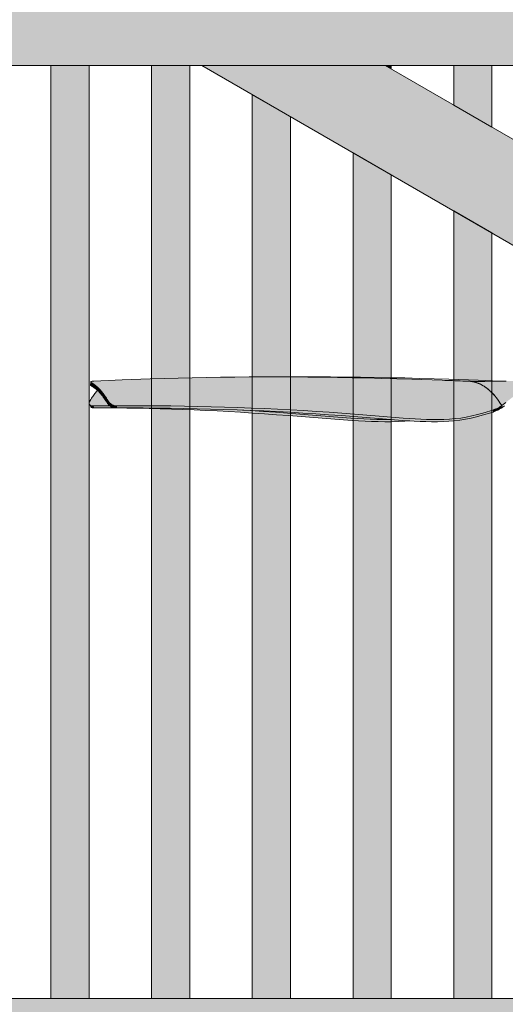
# Model space of a CAD drawing. Header units: millimetres. Extents: x 1567 to 2756, y -116 to 725.
# Tile 37 of 256: x 1864 to 1877, y 213 to 239. Entities that reach past the tile are written whole.
import ezdxf

# ---------------------------------------------------------------- set-up
doc = ezdxf.new("R2010")
doc.units = ezdxf.units.MM
doc.layers.add('Ech.1_50', color=7, linetype='Continuous')
doc.styles.add('tahoma-', font='txt', dxfattribs={"height": 1})
doc.styles.add('tahoma-z-r', font='txt', dxfattribs={"width": 0.704918})
doc.dimstyles.new('ISO-25', dxfattribs={"dimtxt": 2.5, "dimasz": 2.5, "dimexe": 1.25, "dimexo": 0.625, "dimtad": 1, "dimtxsty": 'Standard', "dimcen": 2.5, "dimadec": 0, "dimazin": 0, "dimtfac": 1, "dimtmove": 0, "dimatfit": 3, "dimfxl": 1, "dimarcsym": 0})

# ---------------------------------------------------------------- blocks, each defined once
blk = doc.blocks.new('cw-dimension-symbol2')
at = {"color": 0, "linetype": 'Continuous', "lineweight": -2}
for p, q in [((-0.5, -0.5), (0.5, 0.5)), ((-1, 0), (1, 0))]:
    blk.add_line(p, q, dxfattribs=at)
blk = doc.blocks.new('*D71')
at = {"layer": 'Defpoints', "color": 0}
for p in [(1876.89, 287.019), (1877.375, 285.079), (1604.375, 216.829)]:
    blk.add_point(p, dxfattribs=at)
at = {"layer": 'Ech.1_50', "color": 0, "linetype": 'Continuous', "lineweight": -2}
for p, q in [((1877.375, 285.079), (1876.745, 287.601)), ((1604.472, 218.915), (1876.308, 286.873)), ((1604.375, 216.829), (1603.745, 219.351))]:
    blk.add_line(p, q, dxfattribs=at)
at = {"layer": 'Ech.1_50', "color": 0, "lineweight": -2, "xscale": 0.6000000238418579, "yscale": 0.6000000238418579, "zscale": 0.6000000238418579}
for p, rotation in [((1876.89, 287.019), 14.0362434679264), ((1603.89, 218.769), 194.0362434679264)]:
    blk.add_blockref('cw-dimension-symbol2', p, dxfattribs=dict(at, rotation=rotation))
at = {"layer": 'Ech.1_50', "color": 7, "linetype": 'Continuous', "lineweight": 5, "insert": (1739.844, 255.077), "char_height": 2.5, "attachment_point": 5, "rotation": 14.0362, "style": 'tahoma-z-r'}
blk.add_mtext('14070', dxfattribs=at)

msp = doc.modelspace()

# ---------------------------------------------------------------- hatches: boundary and pattern name
at = {"layer": 'Ech.1_50', "linetype": 'Continuous', "lineweight": 5, "true_color": 0xd4c4b3, "transparency": 33554687}
msp.add_hatch(color=9, dxfattribs=at).paths.add_polyline_path([(1879.078, 240.416), (1798.778, 240.416), (1798.778, 238.016), (1879.078, 238.016), (1879.078, 240.416)])
at = {"layer": 'Ech.1_50', "linetype": 'Continuous', "lineweight": 5, "true_color": 0xeaddd7, "transparency": 33554687}
for points in [[(1864.912, 213.602), (1865.912, 213.602), (1865.912, 238.016), (1864.912, 238.016), (1864.912, 213.602)], [(1867.545, 213.602), (1868.545, 213.602), (1868.545, 238.016), (1867.545, 238.016), (1867.545, 213.602)], [(1873.812, 238.016), (1873.656, 238.016), (1873.812, 237.926), (1873.812, 238.016)], [(1876.445, 238.016), (1875.445, 238.016), (1875.445, 236.983), (1876.445, 236.406), (1876.445, 238.016)], [(1870.178, 213.602), (1871.178, 213.602), (1871.178, 236.675), (1870.178, 237.253), (1870.178, 213.602)], [(1872.812, 213.602), (1873.812, 213.602), (1873.812, 235.155), (1872.812, 235.732), (1872.812, 213.602)], [(1875.445, 213.602), (1876.445, 213.602), (1876.445, 233.635), (1875.445, 234.212), (1875.445, 213.602)]]:
    msp.add_hatch(color=254, dxfattribs=at).paths.add_polyline_path(points)
at = {"layer": 'Ech.1_50', "linetype": 'Continuous', "lineweight": 5, "true_color": 0xe0d9d1, "transparency": 33554687}
msp.add_hatch(color=254, dxfattribs=at).paths.add_polyline_path([(1873.656, 238.016), (1868.856, 238.016), (1879.078, 232.114), (1879.078, 234.885), (1873.656, 238.016)])
at = {"layer": 'Ech.1_50', "linetype": 'Continuous', "lineweight": 5, "true_color": 0xb9b9b9, "transparency": 33554687}
h = msp.add_hatch(color=9, dxfattribs=at)
h.paths.add_polyline_path([(1870.86, 229.869), (1870.479, 229.869), (1870.1, 229.867), (1869.723, 229.864), (1869.348, 229.86), (1868.975, 229.855), (1868.605, 229.848), (1868.237, 229.839), (1867.506, 229.819), (1866.773, 229.792), (1866.038, 229.761), (1866.02, 229.759), (1866.003, 229.758), (1865.989, 229.755), (1865.977, 229.753), (1865.967, 229.749), (1865.961, 229.745), (1865.957, 229.741), (1865.956, 229.737), (1865.955, 229.736), (1865.957, 229.73), (1865.962, 229.724), (1865.97, 229.718), (1865.979, 229.711), (1865.987, 229.707), (1865.995, 229.702), (1866.002, 229.698), (1866.01, 229.693), (1866.017, 229.688), (1866.025, 229.683), (1866.032, 229.678), (1866.039, 229.673), (1866.047, 229.667), (1866.054, 229.662), (1866.058, 229.659), (1866.062, 229.656), (1866.066, 229.653), (1866.07, 229.65), (1866.074, 229.647), (1866.078, 229.644), (1866.082, 229.64), (1866.086, 229.637), (1866.09, 229.634), (1866.094, 229.631), (1866.106, 229.621), (1866.118, 229.61), (1866.129, 229.6), (1866.141, 229.589), (1866.152, 229.579), (1866.164, 229.567), (1866.175, 229.556), (1866.187, 229.544), (1866.198, 229.532), (1866.209, 229.52), (1866.213, 229.516), (1866.217, 229.512), (1866.22, 229.507), (1866.224, 229.503), (1866.228, 229.499), (1866.231, 229.495), (1866.235, 229.49), (1866.239, 229.486), (1866.242, 229.482), (1866.246, 229.477), (1866.264, 229.455), (1866.281, 229.432), (1866.299, 229.409), (1866.316, 229.385), (1866.333, 229.361), (1866.35, 229.335), (1866.366, 229.309), (1866.382, 229.282), (1866.398, 229.255), (1866.414, 229.228), (1866.424, 229.213), (1866.436, 229.198), (1866.45, 229.183), (1866.467, 229.17), (1866.485, 229.157), (1866.504, 229.145), (1866.524, 229.135), (1866.546, 229.127), (1866.568, 229.12), (1866.59, 229.116), (1866.613, 229.113), (1866.635, 229.112), (1867.344, 229.114), (1867.697, 229.112), (1868.05, 229.109), (1868.403, 229.104), (1868.754, 229.098), (1869.105, 229.09), (1869.454, 229.08), (1869.803, 229.068), (1870.15, 229.055), (1870.495, 229.04), (1870.838, 229.024), (1871.18, 229.006), (1871.52, 228.986), (1871.857, 228.966), (1872.191, 228.944), (1872.523, 228.921), (1872.851, 228.897), (1873.176, 228.871), (1873.497, 228.843), (1873.814, 228.815), (1874.126, 228.79), (1874.281, 228.779), (1874.434, 228.77), (1874.587, 228.764), (1874.738, 228.759), (1874.889, 228.756), (1875.038, 228.756), (1875.187, 228.758), (1875.336, 228.765), (1875.483, 228.777), (1875.629, 228.794), (1875.775, 228.818), (1875.92, 228.849), (1876.064, 228.884), (1876.208, 228.924), (1876.494, 229.009), (1876.505, 229.014), (1876.517, 229.018), (1876.528, 229.023), (1876.546, 229.03), (1876.565, 229.038), (1876.583, 229.046), (1876.601, 229.055), (1876.619, 229.063), (1876.636, 229.072), (1876.652, 229.082), (1876.668, 229.092), (1876.685, 229.102), (1876.7, 229.112), (1876.707, 229.117), (1876.673, 229.169), (1876.638, 229.221), (1876.628, 229.234), (1876.567, 229.319), (1876.557, 229.333), (1876.548, 229.343), (1876.536, 229.358), (1876.53, 229.365), (1876.492, 229.409), (1876.454, 229.449), (1876.416, 229.486), (1876.415, 229.487), (1876.401, 229.499), (1876.335, 229.556), (1876.329, 229.56), (1876.314, 229.571), (1876.295, 229.586), (1876.284, 229.595), (1876.272, 229.602), (1876.255, 229.614), (1876.254, 229.615), (1876.249, 229.619), (1876.238, 229.626), (1876.193, 229.653), (1876.174, 229.663), (1876.17, 229.665), (1876.145, 229.677), (1876.137, 229.682), (1876.128, 229.686), (1876.096, 229.7), (1876.086, 229.704), (1876.043, 229.719), (1876, 229.731), (1875.995, 229.732), (1875.993, 229.732), (1875.982, 229.734), (1875.914, 229.747), (1875.834, 229.755), (1875.833, 229.756), (1875.832, 229.756), (1875.798, 229.757), (1875.763, 229.758), (1875.757, 229.759), (1875.686, 229.761), (1875.617, 229.763), (1875.547, 229.766), (1875.479, 229.768), (1875.411, 229.771), (1875.344, 229.774), (1875.277, 229.776), (1875.211, 229.779), (1875.142, 229.782), (1874.351, 229.809), (1873.958, 229.821), (1873.567, 229.832), (1873.176, 229.841), (1872.788, 229.849), (1872.013, 229.861), (1871.627, 229.865), (1871.243, 229.868), (1870.86, 229.869)])
h.paths.add_polyline_path([(1876.548, 229.343), (1876.567, 229.32), (1876.567, 229.319), (1876.548, 229.343), (1876.54, 229.353), (1876.53, 229.365), (1876.538, 229.355), (1876.548, 229.343)])
for points in [[(1865.961, 229.641), (1865.97, 229.635), (1865.979, 229.711), (1865.97, 229.718), (1865.962, 229.724), (1865.957, 229.73), (1865.955, 229.736), (1865.948, 229.659), (1865.948, 229.658), (1865.949, 229.653), (1865.953, 229.647), (1865.961, 229.641)], [(1865.97, 229.635), (1865.978, 229.63), (1865.985, 229.626), (1865.992, 229.621), (1866, 229.617), (1866.007, 229.612), (1866.014, 229.607), (1866.021, 229.602), (1866.029, 229.597), (1866.036, 229.592), (1866.043, 229.587), (1866.054, 229.662), (1866.047, 229.667), (1866.039, 229.673), (1866.032, 229.678), (1866.025, 229.683), (1866.017, 229.688), (1866.01, 229.693), (1866.002, 229.698), (1865.995, 229.702), (1865.987, 229.707), (1865.979, 229.711), (1865.97, 229.635)], [(1866.043, 229.587), (1866.047, 229.584), (1866.051, 229.581), (1866.055, 229.578), (1866.059, 229.575), (1866.063, 229.572), (1866.066, 229.569), (1866.07, 229.566), (1866.074, 229.563), (1866.078, 229.56), (1866.082, 229.557), (1866.094, 229.631), (1866.09, 229.634), (1866.086, 229.637), (1866.082, 229.64), (1866.078, 229.644), (1866.074, 229.647), (1866.07, 229.65), (1866.066, 229.653), (1866.062, 229.656), (1866.058, 229.659), (1866.054, 229.662), (1866.043, 229.587)], [(1866.082, 229.557), (1866.093, 229.547), (1866.105, 229.537), (1866.116, 229.527), (1866.128, 229.517), (1866.139, 229.507), (1866.15, 229.496), (1866.161, 229.485), (1866.172, 229.473), (1866.183, 229.462), (1866.194, 229.45), (1866.209, 229.52), (1866.198, 229.532), (1866.187, 229.544), (1866.175, 229.556), (1866.164, 229.567), (1866.152, 229.579), (1866.141, 229.589), (1866.129, 229.6), (1866.118, 229.61), (1866.106, 229.621), (1866.094, 229.631), (1866.082, 229.557)], [(1878.854, 229.776), (1878.842, 229.776), (1878.829, 229.776), (1878.817, 229.776), (1878.805, 229.776), (1878.793, 229.776), (1878.781, 229.776), (1878.769, 229.775), (1878.757, 229.775), (1878.745, 229.775), (1878.733, 229.775), (1878.721, 229.775), (1878.71, 229.775), (1878.698, 229.775), (1878.686, 229.775), (1878.674, 229.775), (1878.663, 229.775), (1878.651, 229.775), (1878.639, 229.775), (1878.628, 229.774), (1878.616, 229.774), (1878.604, 229.774), (1878.593, 229.774), (1878.581, 229.774), (1878.57, 229.774), (1878.559, 229.774), (1878.548, 229.773), (1878.537, 229.773), (1878.527, 229.773), (1878.516, 229.773), (1878.506, 229.773), (1878.496, 229.773), (1878.486, 229.773), (1878.476, 229.773), (1878.467, 229.772), (1878.457, 229.772), (1878.447, 229.772), (1878.437, 229.772), (1878.427, 229.772), (1878.406, 229.771), (1878.372, 229.771), (1878.294, 229.77), (1878.273, 229.769), (1878.262, 229.769), (1878.252, 229.769), (1878.242, 229.769), (1878.231, 229.769), (1878.221, 229.769), (1878.211, 229.768), (1878.201, 229.768), (1878.192, 229.768), (1878.182, 229.768), (1878.172, 229.768), (1878.161, 229.768), (1878.15, 229.768), (1878.14, 229.767), (1878.129, 229.767), (1878.119, 229.767), (1878.11, 229.767), (1878.107, 229.767), (1878.101, 229.767), (1878.101, 229.767), (1878.092, 229.767), (1878.089, 229.767), (1878.089, 229.767), (1878.086, 229.767), (1878.084, 229.767), (1878.079, 229.767), (1878.076, 229.767), (1878.069, 229.767), (1878.035, 229.767), (1877.973, 229.767), (1877.905, 229.767), (1877.831, 229.766), (1877.754, 229.766), (1877.674, 229.766), (1877.511, 229.765), (1877.345, 229.764), (1877.175, 229.763), (1877.088, 229.762), (1877, 229.761), (1876.819, 229.759), (1876.634, 229.757), (1876.448, 229.754), (1876.261, 229.753), (1876.167, 229.752), (1876.072, 229.752), (1875.975, 229.753), (1875.878, 229.755), (1875.855, 229.755), (1875.852, 229.755), (1875.849, 229.756), (1875.844, 229.756), (1875.835, 229.756), (1875.914, 229.747), (1875.982, 229.734), (1875.993, 229.732), (1875.995, 229.732), (1876, 229.731), (1876.043, 229.719), (1876.086, 229.704), (1876.096, 229.7), (1876.109, 229.694), (1876.145, 229.678), (1876.193, 229.653), (1876.238, 229.626), (1876.284, 229.595), (1876.329, 229.56), (1876.375, 229.523), (1876.401, 229.499), (1876.415, 229.487), (1876.416, 229.486), (1876.418, 229.484), (1876.419, 229.482), (1876.463, 229.439), (1876.506, 229.393), (1876.53, 229.365), (1876.53, 229.365), (1876.54, 229.353), (1876.548, 229.343), (1876.589, 229.29), (1876.629, 229.234), (1876.633, 229.229), (1876.638, 229.221), (1876.707, 229.117), (1876.813, 229.202), (1876.916, 229.285), (1877.02, 229.365), (1877.075, 229.401), (1877.133, 229.435), (1877.195, 229.467), (1877.259, 229.496), (1877.325, 229.523), (1877.394, 229.549), (1877.465, 229.572), (1877.538, 229.594), (1877.613, 229.614), (1877.69, 229.632), (1877.769, 229.649), (1877.849, 229.665), (1877.931, 229.679), (1878.015, 229.693), (1878.101, 229.705), (1878.187, 229.717), (1878.275, 229.727), (1878.365, 229.737), (1878.455, 229.746), (1878.547, 229.753), (1878.641, 229.759), (1878.736, 229.763), (1878.832, 229.766), (1878.88, 229.766), (1878.881, 229.766), (1878.927, 229.767), (1878.928, 229.767), (1878.975, 229.767), (1879.022, 229.767), (1879.114, 229.767), (1879.203, 229.767), (1879.29, 229.767), (1879.332, 229.767), (1879.373, 229.767), (1879.413, 229.767), (1879.451, 229.767), (1879.455, 229.767), (1879.467, 229.767), (1879.474, 229.767), (1879.478, 229.767), (1879.491, 229.767), (1879.573, 229.767), (1879.575, 229.767), (1879.575, 229.77), (1879.575, 229.773), (1879.566, 229.768), (1879.555, 229.768), (1879.545, 229.768), (1879.535, 229.768), (1879.525, 229.769), (1879.513, 229.769), (1879.501, 229.769), (1879.487, 229.769), (1879.473, 229.769), (1879.459, 229.77), (1879.43, 229.77), (1879.419, 229.771), (1879.406, 229.771), (1879.394, 229.771), (1879.381, 229.771), (1879.368, 229.771), (1879.355, 229.772), (1879.342, 229.772), (1879.33, 229.772), (1879.317, 229.772), (1879.305, 229.772), (1879.293, 229.772), (1879.281, 229.773), (1879.269, 229.773), (1879.258, 229.773), (1879.246, 229.773), (1879.234, 229.773), (1879.114, 229.774), (1879.09, 229.774), (1879.078, 229.774), (1879.066, 229.775), (1879.054, 229.775), (1879.042, 229.775), (1879.029, 229.775), (1879.017, 229.775), (1879.004, 229.775), (1878.992, 229.775), (1878.98, 229.775), (1878.967, 229.775), (1878.955, 229.775), (1878.942, 229.775), (1878.93, 229.775), (1878.917, 229.776), (1878.904, 229.776), (1878.892, 229.776), (1878.879, 229.776), (1878.866, 229.776), (1878.854, 229.776)], [(1865.996, 229.112), (1866.447, 229.113), (1866.432, 229.125), (1866.418, 229.139), (1866.406, 229.154), (1866.395, 229.169), (1866.38, 229.196), (1866.364, 229.222), (1866.348, 229.247), (1866.332, 229.272), (1866.316, 229.297), (1866.299, 229.32), (1866.282, 229.343), (1866.265, 229.365), (1866.248, 229.387), (1866.23, 229.409), (1866.227, 229.413), (1866.223, 229.417), (1866.22, 229.422), (1866.216, 229.426), (1866.212, 229.43), (1866.209, 229.434), (1866.205, 229.438), (1866.202, 229.442), (1866.198, 229.446), (1866.194, 229.45), (1866.183, 229.462), (1866.172, 229.473), (1866.161, 229.485), (1866.15, 229.496), (1866.139, 229.507), (1866.128, 229.517), (1866.126, 229.518), (1866.124, 229.516), (1866.121, 229.512), (1866.117, 229.507), (1866.113, 229.503), (1866.11, 229.499), (1866.106, 229.495), (1866.102, 229.49), (1866.099, 229.486), (1866.095, 229.482), (1866.092, 229.477), (1866.074, 229.455), (1866.057, 229.432), (1866.04, 229.409), (1866.023, 229.385), (1866.006, 229.361), (1865.99, 229.335), (1865.973, 229.309), (1865.958, 229.282), (1865.942, 229.255), (1865.926, 229.228), (1865.919, 229.213), (1865.914, 229.198), (1865.912, 229.183), (1865.912, 229.17), (1865.915, 229.157), (1865.92, 229.145), (1865.922, 229.144), (1865.928, 229.135), (1865.938, 229.127), (1865.95, 229.12), (1865.964, 229.116), (1865.979, 229.113), (1865.996, 229.112)], [(1866.194, 229.45), (1866.198, 229.446), (1866.202, 229.442), (1866.205, 229.438), (1866.209, 229.434), (1866.212, 229.43), (1866.216, 229.426), (1866.22, 229.422), (1866.223, 229.417), (1866.227, 229.413), (1866.23, 229.409), (1866.246, 229.477), (1866.242, 229.482), (1866.239, 229.486), (1866.235, 229.49), (1866.231, 229.495), (1866.228, 229.499), (1866.224, 229.503), (1866.22, 229.507), (1866.217, 229.512), (1866.213, 229.516), (1866.209, 229.52), (1866.194, 229.45)], [(1866.23, 229.409), (1866.248, 229.387), (1866.265, 229.365), (1866.282, 229.343), (1866.299, 229.32), (1866.316, 229.297), (1866.332, 229.272), (1866.348, 229.247), (1866.364, 229.222), (1866.38, 229.196), (1866.395, 229.169), (1866.414, 229.228), (1866.398, 229.255), (1866.382, 229.282), (1866.366, 229.309), (1866.35, 229.335), (1866.333, 229.361), (1866.316, 229.385), (1866.299, 229.409), (1866.281, 229.432), (1866.264, 229.455), (1866.246, 229.477), (1866.23, 229.409)], [(1876.557, 229.333), (1876.548, 229.343), (1876.567, 229.32), (1876.557, 229.333)], [(1865.996, 229.112), (1865.979, 229.113), (1865.964, 229.116), (1865.95, 229.12), (1865.938, 229.127), (1865.928, 229.135), (1865.958, 229.089), (1865.958, 229.089), (1865.966, 229.079), (1865.976, 229.071), (1865.988, 229.065), (1866.002, 229.06), (1866.017, 229.058), (1866.034, 229.057), (1865.996, 229.112)], [(1873.646, 228.697), (1873.821, 228.697), (1873.996, 228.701), (1874.171, 228.708), (1874.297, 228.717), (1874.262, 228.719), (1874.107, 228.729), (1873.795, 228.753), (1873.767, 228.756), (1873.611, 228.756), (1873.437, 228.759), (1873.264, 228.764), (1873.092, 228.77), (1872.921, 228.779), (1872.751, 228.79), (1872.414, 228.815), (1872.081, 228.843), (1871.751, 228.871), (1871.425, 228.897), (1871.102, 228.921), (1870.782, 228.944), (1870.466, 228.966), (1870.152, 228.986), (1869.924, 229.001), (1869.786, 229.006), (1869.438, 229.018), (1869.088, 229.028), (1868.737, 229.037), (1868.385, 229.044), (1868.033, 229.05), (1867.679, 229.054), (1867.325, 229.056), (1866.616, 229.057), (1866.594, 229.058), (1866.572, 229.06), (1866.55, 229.065), (1866.528, 229.071), (1866.507, 229.079), (1866.486, 229.089), (1866.467, 229.1), (1866.449, 229.112), (1866.447, 229.113), (1865.996, 229.112), (1866.034, 229.057), (1866.609, 229.056), (1866.897, 229.054), (1867.187, 229.05), (1867.478, 229.044), (1867.771, 229.037), (1868.065, 229.028), (1868.361, 229.018), (1868.659, 229.006), (1868.959, 228.993), (1869.262, 228.978), (1869.567, 228.961), (1869.874, 228.943), (1870.185, 228.923), (1870.498, 228.903), (1870.815, 228.881), (1871.135, 228.858), (1871.458, 228.835), (1871.784, 228.809), (1872.115, 228.781), (1872.448, 228.753), (1872.786, 228.729), (1872.956, 228.719), (1873.128, 228.71), (1873.3, 228.704), (1873.473, 228.699), (1873.646, 228.697)], [(1866.635, 229.112), (1866.613, 229.113), (1866.59, 229.116), (1866.568, 229.12), (1866.546, 229.127), (1866.524, 229.135), (1866.504, 229.145), (1866.485, 229.157), (1866.467, 229.17), (1866.45, 229.183), (1866.436, 229.198), (1866.424, 229.213), (1866.414, 229.228), (1866.395, 229.169), (1866.406, 229.154), (1866.418, 229.139), (1866.432, 229.125), (1866.449, 229.112), (1866.467, 229.1), (1866.486, 229.089), (1866.507, 229.079), (1866.528, 229.071), (1866.55, 229.065), (1866.572, 229.06), (1866.594, 229.058), (1866.616, 229.057), (1866.635, 229.112)], [(1866.616, 229.057), (1867.325, 229.056), (1867.679, 229.054), (1868.033, 229.05), (1868.385, 229.044), (1868.737, 229.037), (1869.088, 229.028), (1869.438, 229.018), (1869.786, 229.006), (1870.133, 228.993), (1870.478, 228.978), (1870.822, 228.961), (1871.163, 228.943), (1871.503, 228.923), (1871.84, 228.903), (1872.174, 228.881), (1872.506, 228.858), (1872.834, 228.835), (1873.158, 228.809), (1873.479, 228.781), (1873.795, 228.753), (1874.107, 228.729), (1874.262, 228.719), (1874.415, 228.71), (1874.567, 228.704), (1874.718, 228.699), (1874.869, 228.697), (1875.018, 228.697), (1875.167, 228.701), (1875.315, 228.708), (1875.462, 228.72), (1875.609, 228.737), (1875.754, 228.761), (1875.9, 228.792), (1876.044, 228.827), (1876.189, 228.866), (1876.476, 228.95), (1876.494, 229.009), (1876.208, 228.924), (1876.064, 228.884), (1875.92, 228.849), (1875.775, 228.818), (1875.629, 228.794), (1875.483, 228.777), (1875.336, 228.765), (1875.187, 228.758), (1875.038, 228.756), (1874.889, 228.756), (1874.738, 228.759), (1874.587, 228.764), (1874.434, 228.77), (1874.281, 228.779), (1874.126, 228.79), (1873.814, 228.815), (1873.497, 228.843), (1873.176, 228.871), (1872.851, 228.897), (1872.523, 228.921), (1872.191, 228.944), (1871.857, 228.966), (1871.52, 228.986), (1871.18, 229.006), (1870.838, 229.024), (1870.495, 229.04), (1870.15, 229.055), (1869.803, 229.068), (1869.454, 229.08), (1869.105, 229.09), (1868.754, 229.098), (1868.403, 229.104), (1868.05, 229.109), (1867.697, 229.112), (1867.344, 229.114), (1866.635, 229.112), (1866.616, 229.057)], [(1876.511, 228.963), (1876.529, 228.971), (1876.548, 228.978), (1876.567, 228.986), (1876.585, 228.995), (1876.603, 229.003), (1876.62, 229.012), (1876.637, 229.022), (1876.653, 229.031), (1876.67, 229.041), (1876.686, 229.051), (1876.689, 229.062), (1876.67, 229.092), (1876.685, 229.102), (1876.7, 229.112), (1876.668, 229.092), (1876.652, 229.082), (1876.636, 229.072), (1876.619, 229.063), (1876.601, 229.055), (1876.583, 229.046), (1876.565, 229.038), (1876.546, 229.03), (1876.528, 229.023), (1876.511, 228.963)], [(1873.611, 228.756), (1873.767, 228.756), (1873.479, 228.781), (1873.158, 228.809), (1872.834, 228.835), (1872.506, 228.858), (1872.174, 228.881), (1871.84, 228.903), (1871.503, 228.923), (1871.163, 228.943), (1870.822, 228.961), (1870.478, 228.978), (1870.133, 228.993), (1869.924, 229.001), (1870.152, 228.986), (1870.466, 228.966), (1870.782, 228.944), (1871.102, 228.921), (1871.425, 228.897), (1871.751, 228.871), (1872.081, 228.843), (1872.414, 228.815), (1872.751, 228.79), (1872.921, 228.779), (1873.092, 228.77), (1873.264, 228.764), (1873.437, 228.759), (1873.611, 228.756)], [(1876.476, 228.95), (1876.488, 228.954), (1876.499, 228.959), (1876.511, 228.963), (1876.528, 229.023), (1876.517, 229.018), (1876.505, 229.014), (1876.494, 229.009), (1876.476, 228.95)]]:
    msp.add_hatch(color=9, dxfattribs=at).paths.add_polyline_path(points)
at = {"layer": 'Ech.1_50', "linetype": 'Continuous', "lineweight": 5, "true_color": 0xf3f3f3, "transparency": 33554687}
msp.add_hatch(color=7, dxfattribs=at).paths.add_polyline_path([(1799.078, 210.602), (1879.078, 210.602), (1879.078, 213.602), (1799.078, 213.602), (1799.078, 210.602)])

# ---------------------------------------------------------------- linework, layer by layer
at = {"layer": 'Ech.1_50', "color": 250, "linetype": 'Continuous', "lineweight": 5}
for p, q in [((1871.436, 229.869), (1871.243, 229.868)), ((1871.831, 229.869), (1871.436, 229.869)), ((1872.224, 229.868), (1871.831, 229.869)), ((1872.615, 229.865), (1872.224, 229.868)), ((1873.006, 229.861), (1872.615, 229.865)), ((1873.783, 229.849), (1873.006, 229.861)), ((1874.17, 229.841), (1873.783, 229.849)), ((1874.555, 229.832), (1874.17, 229.841)), ((1874.939, 229.821), (1874.555, 229.832)), ((1875.322, 229.809), (1874.939, 229.821)), ((1876.083, 229.782), (1875.322, 229.809)), ((1875.834, 229.756), (1875.833, 229.756)), ((1875.835, 229.756), (1875.833, 229.756)), ((1875.834, 229.755), (1875.833, 229.756)), ((1875.835, 229.756), (1875.834, 229.756)), ((1875.835, 229.756), (1875.835, 229.756)), ((1875.886, 229.753), (1875.854, 229.755)), ((1875.86, 229.755), (1875.855, 229.755)), ((1875.908, 229.751), (1875.886, 229.753)), ((1875.907, 229.751), (1875.892, 229.752)), ((1875.91, 229.75), (1875.906, 229.751)), ((1875.919, 229.749), (1875.907, 229.751)), ((1875.947, 229.743), (1875.908, 229.751)), ((1875.919, 229.749), (1875.91, 229.75)), ((1875.919, 229.749), (1875.912, 229.75)), ((1875.94, 229.744), (1875.919, 229.749)), ((1875.982, 229.734), (1875.947, 229.743)), ((1876.043, 229.717), (1875.993, 229.732)), ((1875.995, 229.731), (1875.993, 229.732)), ((1875.994, 229.732), (1875.993, 229.732)), ((1876.087, 229.703), (1876.042, 229.718)), ((1876.095, 229.699), (1876.043, 229.717)), ((1876.109, 229.694), (1876.087, 229.703)), ((1876.649, 229.757), (1876.088, 229.782)), ((1876.096, 229.7), (1876.091, 229.701)), ((1876.174, 229.664), (1876.145, 229.678)), ((1876.254, 229.615), (1876.173, 229.663)), ((1876.215, 229.64), (1876.174, 229.664)), ((1876.248, 229.619), (1876.174, 229.663)), ((1876.238, 229.625), (1876.215, 229.64)), ((1876.248, 229.618), (1876.248, 229.619)), ((1876.314, 229.571), (1876.255, 229.614)), ((1876.693, 229.056), (1876.686, 229.051)), ((1876.693, 229.055), (1876.707, 229.117)), ((1876.695, 229.056), (1876.693, 229.055)), ((1876.694, 229.055), (1876.693, 229.055)), ((1876.694, 229.056), (1876.694, 229.055)), ((1876.695, 229.056), (1876.694, 229.056)), ((1876.696, 229.057), (1876.695, 229.056)), ((1876.696, 229.057), (1876.695, 229.056)), ((1876.697, 229.058), (1876.696, 229.057)), ((1876.697, 229.058), (1876.696, 229.057)), ((1876.696, 229.057), (1876.696, 229.057)), ((1876.698, 229.059), (1876.697, 229.058)), ((1876.698, 229.058), (1876.697, 229.058)), ((1876.699, 229.059), (1876.698, 229.058)), ((1876.699, 229.059), (1876.698, 229.059)), ((1876.7, 229.06), (1876.699, 229.059)), ((1876.7, 229.06), (1876.699, 229.059)), ((1876.699, 229.059), (1876.699, 229.059)), ((1876.701, 229.061), (1876.7, 229.06)), ((1876.701, 229.06), (1876.7, 229.06)), ((1876.702, 229.061), (1876.701, 229.061)), ((1876.702, 229.061), (1876.701, 229.06)), ((1876.722, 229.074), (1876.702, 229.061)), ((1876.734, 229.083), (1876.722, 229.074)), ((1876.735, 229.084), (1876.734, 229.083)), ((1876.736, 229.085), (1876.735, 229.084)), ((1876.738, 229.085), (1876.736, 229.085)), ((1876.739, 229.086), (1876.738, 229.085)), ((1876.74, 229.087), (1876.739, 229.086)), ((1876.741, 229.088), (1876.74, 229.087)), ((1876.743, 229.089), (1876.741, 229.088)), ((1876.744, 229.09), (1876.743, 229.089)), ((1876.745, 229.091), (1876.744, 229.09)), ((1876.747, 229.092), (1876.745, 229.091)), ((1876.748, 229.093), (1876.747, 229.092)), ((1876.749, 229.094), (1876.748, 229.093)), ((1876.75, 229.095), (1876.749, 229.094)), ((1876.752, 229.095), (1876.75, 229.095)), ((1876.753, 229.096), (1876.752, 229.095)), ((1876.754, 229.097), (1876.753, 229.096)), ((1876.755, 229.098), (1876.754, 229.097)), ((1876.757, 229.099), (1876.755, 229.098)), ((1876.758, 229.1), (1876.757, 229.099)), ((1876.759, 229.101), (1876.758, 229.1)), ((1876.765, 229.105), (1876.759, 229.101)), ((1876.766, 229.106), (1876.765, 229.105)), ((1876.765, 229.105), (1876.765, 229.105)), ((1876.767, 229.106), (1876.766, 229.106)), ((1876.768, 229.107), (1876.767, 229.107)), ((1876.767, 229.107), (1876.767, 229.106)), ((1876.769, 229.108), (1876.768, 229.108)), ((1876.768, 229.108), (1876.768, 229.107)), ((1876.77, 229.109), (1876.769, 229.108)), ((1876.771, 229.11), (1876.77, 229.109)), ((1876.77, 229.109), (1876.77, 229.109)), ((1876.772, 229.11), (1876.771, 229.11)), ((1876.773, 229.111), (1876.772, 229.111)), ((1876.772, 229.111), (1876.772, 229.11)), ((1876.774, 229.111), (1876.773, 229.111)), ((1876.776, 229.113), (1876.774, 229.112)), ((1876.774, 229.112), (1876.774, 229.111)), ((1876.775, 229.112), (1876.774, 229.112)), ((1876.776, 229.113), (1876.775, 229.112)), ((1876.777, 229.114), (1876.776, 229.113)), ((1876.776, 229.113), (1876.776, 229.113)), ((1876.777, 229.114), (1876.777, 229.114))]:
    msp.add_line(p, q, dxfattribs=at)
at = {"layer": 'Ech.1_50', "color": 7, "linetype": 'Continuous', "lineweight": 5}
for points in [[(1879.078, 240.416), (1798.778, 240.416), (1798.778, 238.016), (1879.078, 238.016), (1879.078, 240.416)], [(1864.912, 213.602), (1865.912, 213.602), (1865.912, 238.016), (1864.912, 238.016), (1864.912, 213.602)], [(1867.545, 213.602), (1868.545, 213.602), (1868.545, 238.016), (1867.545, 238.016), (1867.545, 213.602)], [(1873.656, 238.016), (1868.856, 238.016), (1879.078, 232.114), (1879.078, 234.885), (1873.656, 238.016)], [(1873.812, 238.016), (1873.656, 238.016), (1873.812, 237.926), (1873.812, 238.016)], [(1876.445, 238.016), (1875.445, 238.016), (1875.445, 236.983), (1876.445, 236.406), (1876.445, 238.016)], [(1870.178, 213.602), (1871.178, 213.602), (1871.178, 236.675), (1870.178, 237.253), (1870.178, 213.602)], [(1872.812, 213.602), (1873.812, 213.602), (1873.812, 235.155), (1872.812, 235.732), (1872.812, 213.602)], [(1875.445, 213.602), (1876.445, 213.602), (1876.445, 233.635), (1875.445, 234.212), (1875.445, 213.602)], [(1870.86, 229.869), (1870.479, 229.869), (1870.1, 229.867), (1869.723, 229.864), (1869.348, 229.86), (1868.975, 229.855), (1868.605, 229.848), (1868.237, 229.839), (1867.506, 229.819), (1866.773, 229.792), (1866.038, 229.761), (1866.02, 229.759), (1866.003, 229.758), (1865.989, 229.755), (1865.977, 229.753), (1865.967, 229.749), (1865.961, 229.745), (1865.957, 229.741), (1865.956, 229.737), (1865.955, 229.736), (1865.957, 229.73), (1865.962, 229.724), (1865.97, 229.718), (1865.979, 229.711), (1865.987, 229.707), (1865.995, 229.702), (1866.002, 229.698), (1866.01, 229.693), (1866.017, 229.688), (1866.025, 229.683), (1866.032, 229.678), (1866.039, 229.673), (1866.047, 229.667), (1866.054, 229.662), (1866.058, 229.659), (1866.062, 229.656), (1866.066, 229.653), (1866.07, 229.65), (1866.074, 229.647), (1866.078, 229.644), (1866.082, 229.64), (1866.086, 229.637), (1866.09, 229.634), (1866.094, 229.631), (1866.106, 229.621), (1866.118, 229.61), (1866.129, 229.6), (1866.141, 229.589), (1866.152, 229.579), (1866.164, 229.567), (1866.175, 229.556), (1866.187, 229.544), (1866.198, 229.532), (1866.209, 229.52), (1866.213, 229.516), (1866.217, 229.512), (1866.22, 229.507), (1866.224, 229.503), (1866.228, 229.499), (1866.231, 229.495), (1866.235, 229.49), (1866.239, 229.486), (1866.242, 229.482), (1866.246, 229.477), (1866.264, 229.455), (1866.281, 229.432), (1866.299, 229.409), (1866.316, 229.385), (1866.333, 229.361), (1866.35, 229.335), (1866.366, 229.309), (1866.382, 229.282), (1866.398, 229.255), (1866.414, 229.228), (1866.424, 229.213), (1866.436, 229.198), (1866.45, 229.183), (1866.467, 229.17), (1866.485, 229.157), (1866.504, 229.145), (1866.524, 229.135), (1866.546, 229.127), (1866.568, 229.12), (1866.59, 229.116), (1866.613, 229.113), (1866.635, 229.112), (1867.344, 229.114), (1867.697, 229.112), (1868.05, 229.109), (1868.403, 229.104), (1868.754, 229.098), (1869.105, 229.09), (1869.454, 229.08), (1869.803, 229.068), (1870.15, 229.055), (1870.495, 229.04), (1870.838, 229.024), (1871.18, 229.006), (1871.52, 228.986), (1871.857, 228.966), (1872.191, 228.944), (1872.523, 228.921), (1872.851, 228.897), (1873.176, 228.871), (1873.497, 228.843), (1873.814, 228.815), (1874.126, 228.79), (1874.281, 228.779), (1874.434, 228.77), (1874.587, 228.764), (1874.738, 228.759), (1874.889, 228.756), (1875.038, 228.756), (1875.187, 228.758), (1875.336, 228.765), (1875.483, 228.777), (1875.629, 228.794), (1875.775, 228.818), (1875.92, 228.849), (1876.064, 228.884), (1876.208, 228.924), (1876.494, 229.009), (1876.505, 229.014), (1876.517, 229.018), (1876.528, 229.023), (1876.546, 229.03), (1876.565, 229.038), (1876.583, 229.046), (1876.601, 229.055), (1876.619, 229.063), (1876.636, 229.072), (1876.652, 229.082), (1876.668, 229.092), (1876.685, 229.102), (1876.7, 229.112), (1876.707, 229.117), (1876.673, 229.169), (1876.638, 229.221), (1876.628, 229.234), (1876.567, 229.319), (1876.557, 229.333), (1876.548, 229.343), (1876.536, 229.358), (1876.53, 229.365), (1876.492, 229.409), (1876.454, 229.449), (1876.416, 229.486), (1876.415, 229.487), (1876.401, 229.499), (1876.335, 229.556), (1876.329, 229.56), (1876.314, 229.571), (1876.295, 229.586), (1876.284, 229.595), (1876.272, 229.602), (1876.255, 229.614), (1876.254, 229.615), (1876.249, 229.619), (1876.238, 229.626), (1876.193, 229.653), (1876.174, 229.663), (1876.17, 229.665), (1876.145, 229.677), (1876.137, 229.682), (1876.128, 229.686), (1876.096, 229.7), (1876.086, 229.704), (1876.043, 229.719), (1876, 229.731), (1875.995, 229.732), (1875.993, 229.732), (1875.982, 229.734), (1875.914, 229.747), (1875.834, 229.755), (1875.833, 229.756), (1875.832, 229.756), (1875.798, 229.757), (1875.763, 229.758), (1875.757, 229.759), (1875.686, 229.761), (1875.617, 229.763), (1875.547, 229.766), (1875.479, 229.768), (1875.411, 229.771), (1875.344, 229.774), (1875.277, 229.776), (1875.211, 229.779), (1875.142, 229.782), (1874.351, 229.809), (1873.958, 229.821), (1873.567, 229.832), (1873.176, 229.841), (1872.788, 229.849), (1872.013, 229.861), (1871.627, 229.865), (1871.243, 229.868), (1870.86, 229.869)], [(1865.961, 229.641), (1865.97, 229.635), (1865.979, 229.711), (1865.97, 229.718), (1865.962, 229.724), (1865.957, 229.73), (1865.955, 229.736), (1865.948, 229.659), (1865.948, 229.658), (1865.949, 229.653), (1865.953, 229.647), (1865.961, 229.641)], [(1865.97, 229.635), (1865.978, 229.63), (1865.985, 229.626), (1865.992, 229.621), (1866, 229.617), (1866.007, 229.612), (1866.014, 229.607), (1866.021, 229.602), (1866.029, 229.597), (1866.036, 229.592), (1866.043, 229.587), (1866.054, 229.662), (1866.047, 229.667), (1866.039, 229.673), (1866.032, 229.678), (1866.025, 229.683), (1866.017, 229.688), (1866.01, 229.693), (1866.002, 229.698), (1865.995, 229.702), (1865.987, 229.707), (1865.979, 229.711), (1865.97, 229.635)], [(1866.043, 229.587), (1866.047, 229.584), (1866.051, 229.581), (1866.055, 229.578), (1866.059, 229.575), (1866.063, 229.572), (1866.066, 229.569), (1866.07, 229.566), (1866.074, 229.563), (1866.078, 229.56), (1866.082, 229.557), (1866.094, 229.631), (1866.09, 229.634), (1866.086, 229.637), (1866.082, 229.64), (1866.078, 229.644), (1866.074, 229.647), (1866.07, 229.65), (1866.066, 229.653), (1866.062, 229.656), (1866.058, 229.659), (1866.054, 229.662), (1866.043, 229.587)], [(1866.082, 229.557), (1866.093, 229.547), (1866.105, 229.537), (1866.116, 229.527), (1866.128, 229.517), (1866.139, 229.507), (1866.15, 229.496), (1866.161, 229.485), (1866.172, 229.473), (1866.183, 229.462), (1866.194, 229.45), (1866.209, 229.52), (1866.198, 229.532), (1866.187, 229.544), (1866.175, 229.556), (1866.164, 229.567), (1866.152, 229.579), (1866.141, 229.589), (1866.129, 229.6), (1866.118, 229.61), (1866.106, 229.621), (1866.094, 229.631), (1866.082, 229.557)], [(1865.996, 229.112), (1866.447, 229.113), (1866.432, 229.125), (1866.418, 229.139), (1866.406, 229.154), (1866.395, 229.169), (1866.38, 229.196), (1866.364, 229.222), (1866.348, 229.247), (1866.332, 229.272), (1866.316, 229.297), (1866.299, 229.32), (1866.282, 229.343), (1866.265, 229.365), (1866.248, 229.387), (1866.23, 229.409), (1866.227, 229.413), (1866.223, 229.417), (1866.22, 229.422), (1866.216, 229.426), (1866.212, 229.43), (1866.209, 229.434), (1866.205, 229.438), (1866.202, 229.442), (1866.198, 229.446), (1866.194, 229.45), (1866.183, 229.462), (1866.172, 229.473), (1866.161, 229.485), (1866.15, 229.496), (1866.139, 229.507), (1866.128, 229.517), (1866.126, 229.518), (1866.124, 229.516), (1866.121, 229.512), (1866.117, 229.507), (1866.113, 229.503), (1866.11, 229.499), (1866.106, 229.495), (1866.102, 229.49), (1866.099, 229.486), (1866.095, 229.482), (1866.092, 229.477), (1866.074, 229.455), (1866.057, 229.432), (1866.04, 229.409), (1866.023, 229.385), (1866.006, 229.361), (1865.99, 229.335), (1865.973, 229.309), (1865.958, 229.282), (1865.942, 229.255), (1865.926, 229.228), (1865.919, 229.213), (1865.914, 229.198), (1865.912, 229.183), (1865.912, 229.17), (1865.915, 229.157), (1865.92, 229.145), (1865.922, 229.144), (1865.928, 229.135), (1865.938, 229.127), (1865.95, 229.12), (1865.964, 229.116), (1865.979, 229.113), (1865.996, 229.112)], [(1866.194, 229.45), (1866.198, 229.446), (1866.202, 229.442), (1866.205, 229.438), (1866.209, 229.434), (1866.212, 229.43), (1866.216, 229.426), (1866.22, 229.422), (1866.223, 229.417), (1866.227, 229.413), (1866.23, 229.409), (1866.246, 229.477), (1866.242, 229.482), (1866.239, 229.486), (1866.235, 229.49), (1866.231, 229.495), (1866.228, 229.499), (1866.224, 229.503), (1866.22, 229.507), (1866.217, 229.512), (1866.213, 229.516), (1866.209, 229.52), (1866.194, 229.45)], [(1866.23, 229.409), (1866.248, 229.387), (1866.265, 229.365), (1866.282, 229.343), (1866.299, 229.32), (1866.316, 229.297), (1866.332, 229.272), (1866.348, 229.247), (1866.364, 229.222), (1866.38, 229.196), (1866.395, 229.169), (1866.414, 229.228), (1866.398, 229.255), (1866.382, 229.282), (1866.366, 229.309), (1866.35, 229.335), (1866.333, 229.361), (1866.316, 229.385), (1866.299, 229.409), (1866.281, 229.432), (1866.264, 229.455), (1866.246, 229.477), (1866.23, 229.409)], [(1876.548, 229.343), (1876.567, 229.32), (1876.567, 229.319), (1876.548, 229.343), (1876.54, 229.353), (1876.53, 229.365), (1876.538, 229.355), (1876.548, 229.343)], [(1876.557, 229.333), (1876.548, 229.343), (1876.567, 229.32), (1876.557, 229.333)], [(1865.996, 229.112), (1865.979, 229.113), (1865.964, 229.116), (1865.95, 229.12), (1865.938, 229.127), (1865.928, 229.135), (1865.958, 229.089), (1865.958, 229.089), (1865.966, 229.079), (1865.976, 229.071), (1865.988, 229.065), (1866.002, 229.06), (1866.017, 229.058), (1866.034, 229.057), (1865.996, 229.112)], [(1873.646, 228.697), (1873.821, 228.697), (1873.996, 228.701), (1874.171, 228.708), (1874.297, 228.717), (1874.262, 228.719), (1874.107, 228.729), (1873.795, 228.753), (1873.767, 228.756), (1873.611, 228.756), (1873.437, 228.759), (1873.264, 228.764), (1873.092, 228.77), (1872.921, 228.779), (1872.751, 228.79), (1872.414, 228.815), (1872.081, 228.843), (1871.751, 228.871), (1871.425, 228.897), (1871.102, 228.921), (1870.782, 228.944), (1870.466, 228.966), (1870.152, 228.986), (1869.924, 229.001), (1869.786, 229.006), (1869.438, 229.018), (1869.088, 229.028), (1868.737, 229.037), (1868.385, 229.044), (1868.033, 229.05), (1867.679, 229.054), (1867.325, 229.056), (1866.616, 229.057), (1866.594, 229.058), (1866.572, 229.06), (1866.55, 229.065), (1866.528, 229.071), (1866.507, 229.079), (1866.486, 229.089), (1866.467, 229.1), (1866.449, 229.112), (1866.447, 229.113), (1865.996, 229.112), (1866.034, 229.057), (1866.609, 229.056), (1866.897, 229.054), (1867.187, 229.05), (1867.478, 229.044), (1867.771, 229.037), (1868.065, 229.028), (1868.361, 229.018), (1868.659, 229.006), (1868.959, 228.993), (1869.262, 228.978), (1869.567, 228.961), (1869.874, 228.943), (1870.185, 228.923), (1870.498, 228.903), (1870.815, 228.881), (1871.135, 228.858), (1871.458, 228.835), (1871.784, 228.809), (1872.115, 228.781), (1872.448, 228.753), (1872.786, 228.729), (1872.956, 228.719), (1873.128, 228.71), (1873.3, 228.704), (1873.473, 228.699), (1873.646, 228.697)], [(1866.635, 229.112), (1866.613, 229.113), (1866.59, 229.116), (1866.568, 229.12), (1866.546, 229.127), (1866.524, 229.135), (1866.504, 229.145), (1866.485, 229.157), (1866.467, 229.17), (1866.45, 229.183), (1866.436, 229.198), (1866.424, 229.213), (1866.414, 229.228), (1866.395, 229.169), (1866.406, 229.154), (1866.418, 229.139), (1866.432, 229.125), (1866.449, 229.112), (1866.467, 229.1), (1866.486, 229.089), (1866.507, 229.079), (1866.528, 229.071), (1866.55, 229.065), (1866.572, 229.06), (1866.594, 229.058), (1866.616, 229.057), (1866.635, 229.112)], [(1866.616, 229.057), (1867.325, 229.056), (1867.679, 229.054), (1868.033, 229.05), (1868.385, 229.044), (1868.737, 229.037), (1869.088, 229.028), (1869.438, 229.018), (1869.786, 229.006), (1870.133, 228.993), (1870.478, 228.978), (1870.822, 228.961), (1871.163, 228.943), (1871.503, 228.923), (1871.84, 228.903), (1872.174, 228.881), (1872.506, 228.858), (1872.834, 228.835), (1873.158, 228.809), (1873.479, 228.781), (1873.795, 228.753), (1874.107, 228.729), (1874.262, 228.719), (1874.415, 228.71), (1874.567, 228.704), (1874.718, 228.699), (1874.869, 228.697), (1875.018, 228.697), (1875.167, 228.701), (1875.315, 228.708), (1875.462, 228.72), (1875.609, 228.737), (1875.754, 228.761), (1875.9, 228.792), (1876.044, 228.827), (1876.189, 228.866), (1876.476, 228.95), (1876.494, 229.009), (1876.208, 228.924), (1876.064, 228.884), (1875.92, 228.849), (1875.775, 228.818), (1875.629, 228.794), (1875.483, 228.777), (1875.336, 228.765), (1875.187, 228.758), (1875.038, 228.756), (1874.889, 228.756), (1874.738, 228.759), (1874.587, 228.764), (1874.434, 228.77), (1874.281, 228.779), (1874.126, 228.79), (1873.814, 228.815), (1873.497, 228.843), (1873.176, 228.871), (1872.851, 228.897), (1872.523, 228.921), (1872.191, 228.944), (1871.857, 228.966), (1871.52, 228.986), (1871.18, 229.006), (1870.838, 229.024), (1870.495, 229.04), (1870.15, 229.055), (1869.803, 229.068), (1869.454, 229.08), (1869.105, 229.09), (1868.754, 229.098), (1868.403, 229.104), (1868.05, 229.109), (1867.697, 229.112), (1867.344, 229.114), (1866.635, 229.112), (1866.616, 229.057)], [(1876.511, 228.963), (1876.529, 228.971), (1876.548, 228.978), (1876.567, 228.986), (1876.585, 228.995), (1876.603, 229.003), (1876.62, 229.012), (1876.637, 229.022), (1876.653, 229.031), (1876.67, 229.041), (1876.686, 229.051), (1876.689, 229.062), (1876.67, 229.092), (1876.685, 229.102), (1876.7, 229.112), (1876.668, 229.092), (1876.652, 229.082), (1876.636, 229.072), (1876.619, 229.063), (1876.601, 229.055), (1876.583, 229.046), (1876.565, 229.038), (1876.546, 229.03), (1876.528, 229.023), (1876.511, 228.963)], [(1873.611, 228.756), (1873.767, 228.756), (1873.479, 228.781), (1873.158, 228.809), (1872.834, 228.835), (1872.506, 228.858), (1872.174, 228.881), (1871.84, 228.903), (1871.503, 228.923), (1871.163, 228.943), (1870.822, 228.961), (1870.478, 228.978), (1870.133, 228.993), (1869.924, 229.001), (1870.152, 228.986), (1870.466, 228.966), (1870.782, 228.944), (1871.102, 228.921), (1871.425, 228.897), (1871.751, 228.871), (1872.081, 228.843), (1872.414, 228.815), (1872.751, 228.79), (1872.921, 228.779), (1873.092, 228.77), (1873.264, 228.764), (1873.437, 228.759), (1873.611, 228.756)], [(1876.476, 228.95), (1876.488, 228.954), (1876.499, 228.959), (1876.511, 228.963), (1876.528, 229.023), (1876.517, 229.018), (1876.505, 229.014), (1876.494, 229.009), (1876.476, 228.95)], [(1799.078, 210.602), (1879.078, 210.602), (1879.078, 213.602), (1799.078, 213.602), (1799.078, 210.602)]]:
    msp.add_lwpolyline(points, close=True, dxfattribs=at)
msp.add_lwpolyline([(1876.819, 229.759), (1876.634, 229.757), (1876.448, 229.754), (1876.261, 229.753), (1876.167, 229.752), (1876.072, 229.752), (1875.975, 229.753), (1875.878, 229.755), (1875.855, 229.755), (1875.852, 229.755), (1875.849, 229.756), (1875.844, 229.756), (1875.835, 229.756), (1875.914, 229.747), (1875.982, 229.734), (1875.993, 229.732), (1875.995, 229.732), (1876, 229.731), (1876.043, 229.719), (1876.086, 229.704), (1876.096, 229.7), (1876.109, 229.694), (1876.145, 229.678), (1876.193, 229.653), (1876.238, 229.626), (1876.284, 229.595), (1876.329, 229.56), (1876.375, 229.523), (1876.401, 229.499), (1876.415, 229.487), (1876.416, 229.486), (1876.418, 229.484), (1876.419, 229.482), (1876.463, 229.439), (1876.506, 229.393), (1876.53, 229.365), (1876.53, 229.365), (1876.54, 229.353), (1876.548, 229.343), (1876.589, 229.29), (1876.629, 229.234), (1876.633, 229.229), (1876.638, 229.221), (1876.707, 229.117), (1876.813, 229.202)], dxfattribs=at)

# ---------------------------------------------------------------- dimensions: what is measured, and where the dimension line sits
dim = msp.add_linear_dim(base=(1876.89, 287.019), p1=(1604.375, 216.829), p2=(1877.375, 285.079), angle=14.0362, text='14070', dimstyle='ISO-25', override={"dimtxt": 2.5, "dimasz": 0.6, "dimexe": 0.6, "dimexo": 0, "dimgap": 0, "dimdec": 0, "dimlfac": 1, "dimtxsty": 'tahoma-z-r', "dimblk": 'cw-dimension-symbol2', "dimclrt": 7, "dimtmove": 2}, dxfattribs=at)
dim.commit()
dim.dimension.update_dxf_attribs({"geometry": '*D71', "text_midpoint": (1739.844, 255.077), "dimtype": 161, "text_rotation": 14.0362})

# ---------------------------------------------------------------- next in the draw order: texts
at = {"layer": 'Ech.1_50', "color": 7, "linetype": 'Continuous', "insert": (1861.137, 249.922), "char_height": 2.5, "attachment_point": 1, "rotation": 330.2062, "style": 'tahoma-', "bg_fill": 3, "box_fill_scale": 1.15, "bg_fill_color": 256, "bg_fill_true_color": 13158600, "bg_fill_transparency": 33554687}
msp.add_mtext('\\A1;\\fTahoma|b0|i0;\\W0.600000;\\H2.362500;Lien 50x120', dxfattribs=at)

doc.saveas('drawing.dxf')
